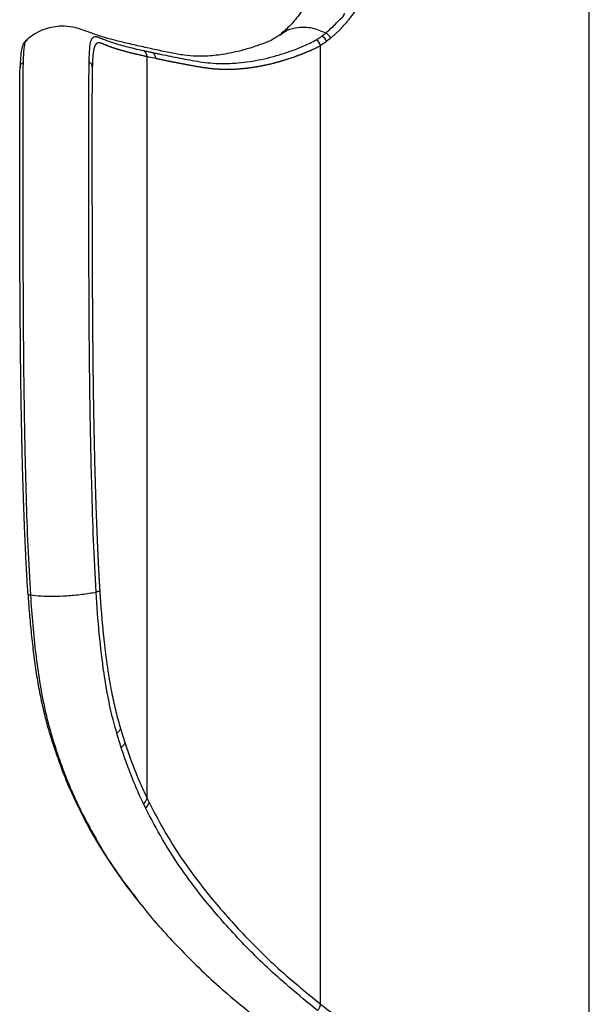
# Paper-space layout '_Front' of a CAD drawing. Header units: millimetres. Extents: x -275 to 275, y 0 to 733.
# Tile 3 of 8: x -275 to -173, y 416 to 593. Entities that reach past the tile are written whole.
import ezdxf

# ---------------------------------------------------------------- set-up
doc = ezdxf.new("R2010")
doc.units = ezdxf.units.MM

psp = doc.layouts.new('_Front')

# ---------------------------------------------------------------- linework, layer by layer
at = {"color": 7, "linetype": 'Continuous', "lineweight": 25}
for p, q in [((-172.99, 397.02), (-172.99, 709.48)), ((-274.11, 589.42), (-274.24, 589.27)), ((-221.34, 415.81), (-221.34, 588.31)), ((-252.58, 452.86), (-252.58, 586.27)), ((-274.89, 585.25), (-274.89, 585.24)), ((-274.01, 489.64), (-273.99, 489.29)), ((-252.86, 451.14), (-253.23, 451.91)), ((-252.58, 452.86), (-252.21, 452.11)), ((-264.79, 450.99), (-264.44, 450.27)), ((-264.49, 450.62), (-264.13, 449.91))]:
    psp.add_line(p, q, dxfattribs=at)
at = {"color": 7, "linetype": 'Continuous', "lineweight": 25, "flags": 128}
psp.add_lwpolyline([(-268.76, 461.04), (-268.76, 461.04), (-268.76, 461.04), (-268.76, 461.04), (-268.76, 461.04), (-268.76, 461.04), (-268.76, 461.04), (-268.76, 461.04), (-268.76, 461.04), (-268.75, 461.04)], dxfattribs=at)
at = {"color": 7, "linetype": 'Continuous', "lineweight": 25}
for centre, radius, start, end in [((-221.95, 588.41), 1.78, 19.8405, 61.7026), ((-222.99, 587.8), 1.73, 16.9582, 60.2417), ((-254.04, 586.17), 1.47, 3.9979, 54.5903), ((-254.05, 453.17), 1.5, 303.0422, 348.4439), ((-253.69, 452.41), 1.51, 303.2992, 348.5942), ((-264.05, 451.35), 0.855, 206.5484, 239.0342), ((-263.69, 450.64), 0.856, 206.3136, 238.8736), ((-223.23, 416.05), 1.91, 313.9638, 352.7879)]:
    psp.add_arc(centre, radius, start, end, dxfattribs=at)
for points, knots in [([(-187.48, 691.38), (-187.73, 690.89), (-188.1, 690.13), (-188.72, 688.8), (-189.21, 687.7), (-189.69, 686.58), (-190.04, 685.74), (-190.32, 685.03), (-190.6, 684.32), (-190.88, 683.6), (-191.31, 682.46), (-191.74, 681.3), (-192.1, 680.29), (-192.31, 679.71), (-192.51, 679.13), (-192.77, 678.41), (-193.02, 677.68), (-193.37, 676.65), (-193.71, 675.63), (-194.04, 674.59), (-194.27, 673.85), (-194.51, 673.11), (-194.74, 672.37), (-194.96, 671.63), (-195.19, 670.88), (-195.45, 669.98), (-195.67, 669.23), (-195.88, 668.48), (-196.18, 667.43), (-196.51, 666.22), (-196.83, 665), (-197.07, 664.09), (-197.3, 663.17), (-197.53, 662.25), (-197.76, 661.33), (-197.94, 660.56), (-198.12, 659.79), (-198.3, 659.01), (-198.51, 658.08), (-198.68, 657.31), (-198.85, 656.53), (-199.02, 655.75), (-199.22, 654.81), (-199.38, 654.03), (-199.54, 653.24), (-199.7, 652.46), (-199.88, 651.51), (-200.03, 650.72), (-200.18, 649.93), (-200.32, 649.14), (-200.47, 648.34), (-200.61, 647.55), (-200.71, 646.91), (-200.85, 646.11), (-200.95, 645.47), (-201.08, 644.67), (-201.19, 644.02), (-201.31, 643.22), (-201.43, 642.41), (-201.58, 641.45), (-201.72, 640.48), (-201.91, 639.18), (-202.09, 637.89), (-202.26, 636.76), (-202.39, 635.96), (-202.49, 635.31), (-202.67, 634.19), (-202.86, 633.08), (-203.08, 631.81), (-203.26, 630.86), (-203.44, 629.92), (-203.59, 629.14), (-203.74, 628.36), (-203.9, 627.58), (-204.1, 626.64), (-204.26, 625.87), (-204.43, 625.1), (-204.6, 624.33), (-204.8, 623.41), (-205.01, 622.49), (-205.23, 621.58), (-205.45, 620.67), (-205.75, 619.46), (-206.05, 618.26), (-206.37, 617.07), (-206.6, 616.18), (-206.85, 615.29), (-207.09, 614.41), (-207.34, 613.54), (-207.6, 612.66), (-207.86, 611.79), (-208.12, 610.93), (-208.38, 610.07), (-208.61, 609.36), (-208.83, 608.65), (-209.15, 607.65), (-209.47, 606.67), (-209.8, 605.69), (-210.04, 605), (-210.33, 604.17), (-210.63, 603.36), (-210.86, 602.75), (-211.09, 602.15), (-211.33, 601.56), (-211.66, 600.78), (-212, 600.02), (-212.7, 598.54), (-213.83, 596.43), (-215.08, 594.56), (-215.83, 593.54), (-216.02, 593.29), (-216.07, 593.23), (-216.12, 593.17), (-216.23, 593.02), (-216.49, 592.7), (-216.86, 592.25), (-217.2, 591.86), (-217.4, 591.64), (-217.45, 591.59), (-217.47, 591.57), (-217.51, 591.53), (-217.57, 591.46), (-217.71, 591.32), (-217.98, 591.04), (-218.37, 590.65), (-218.77, 590.28), (-219.17, 589.93), (-219.41, 589.73), (-219.57, 589.59)], [0, 0, 0, 0, 0.015383, 0.023752, 0.040492, 0.048862, 0.057233, 0.065605, 0.06979, 0.078162, 0.086535, 0.103281, 0.111654, 0.11584, 0.120027, 0.128401, 0.136775, 0.140962, 0.157711, 0.166085, 0.170273, 0.178648, 0.187024, 0.191211, 0.199587, 0.207963, 0.216339, 0.220527, 0.228904, 0.245658, 0.254035, 0.262412, 0.27079, 0.279168, 0.287546, 0.295924, 0.300113, 0.308492, 0.316871, 0.32525, 0.329439, 0.337818, 0.346198, 0.354577, 0.358767, 0.367147, 0.375527, 0.383907, 0.388097, 0.396478, 0.404858, 0.409049, 0.417429, 0.42162, 0.430001, 0.434192, 0.442573, 0.446763, 0.455145, 0.463527, 0.471908, 0.48029, 0.497053, 0.505435, 0.509625, 0.518007, 0.522197, 0.538959, 0.54734, 0.55572, 0.5641, 0.57248, 0.576669, 0.585049, 0.593428, 0.601807, 0.605996, 0.614375, 0.622753, 0.631131, 0.639509, 0.647886, 0.656264, 0.673017, 0.681394, 0.68977, 0.698145, 0.706521, 0.714896, 0.723271, 0.731645, 0.740019, 0.748393, 0.756766, 0.760953, 0.769326, 0.78607, 0.790256, 0.798628, 0.806999, 0.815369, 0.823739, 0.825831, 0.834199, 0.842567, 0.850933, 0.859297, 0.892768, 0.926209, 0.93456, 0.936647, 0.937169, 0.937299, 0.939386, 0.943561, 0.951908, 0.960253, 0.962339, 0.962861, 0.962991, 0.963513, 0.964556, 0.966641, 0.970813, 0.979154, 0.987494, 0.991663, 1, 1, 1, 1]), ([(-221.98, 599.38), (-222.43, 598.44), (-223.37, 596.48), (-225, 594.04), (-226.75, 591.85), (-227.98, 590.81), (-228.59, 590.29)], [0, 0, 0, 0, 0.232211, 0.488403, 0.743987, 1, 1, 1, 1]), ([(-220.42, 590.55), (-220.42, 590.55), (-219.83, 591.04), (-218.94, 591.84), (-217.85, 593.05), (-217.04, 593.66), (-217.02, 594.08), (-217.02, 594.08)], [0, 0, 0, 0, 0.000007, 0.497948, 0.749557, 0.999995, 1, 1, 1, 1]), ([(-228.59, 590.29), (-228.67, 590.23), (-228.82, 590.12), (-229.09, 589.93), (-229.49, 589.65), (-230.13, 589.24), (-230.97, 588.9), (-231.92, 588.54), (-232.86, 588.2), (-233.93, 587.85), (-236.15, 587.2), (-238.3, 586.74), (-240.51, 586.47), (-242.08, 586.35), (-243.89, 586.34), (-246.01, 586.52), (-248.41, 586.96), (-251.02, 587.53), (-253.7, 588.1), (-256.29, 588.7), (-258.65, 589.27), (-260.76, 589.88), (-262.79, 590.54), (-264.06, 591.07), (-265.75, 591.61), (-267.61, 591.82), (-269.41, 591.64), (-270.94, 591.26), (-272.59, 590.56), (-273.64, 589.77), (-274.17, 589.36)], [0, 0, 0, 0, 0.005944, 0.011785, 0.020893, 0.036191, 0.061469, 0.082659, 0.100448, 0.126817, 0.14921, 0.223938, 0.255432, 0.28711, 0.324953, 0.369802, 0.421995, 0.481024, 0.546679, 0.617057, 0.682969, 0.744066, 0.813649, 0.875858, 0.904716, 0.933963, 0.949365, 0.965424, 0.982251, 1, 1, 1, 1]), ([(-228.68, 590.17), (-228.25, 590.48), (-227.29, 591.18), (-225.3, 591.65), (-222.9, 591.6), (-221.24, 590.9), (-220.42, 590.55)], [0, 0, 0, 0, 0.196848, 0.437591, 0.718862, 1, 1, 1, 1]), ([(-262.99, 585.32), (-262.98, 585.88), (-262.95, 587.01), (-262.83, 588.41), (-262.61, 589.43), (-262.2, 589.89), (-261.63, 589.92), (-260.65, 589.51), (-259.03, 588.85), (-256.89, 588.24), (-254.89, 587.74), (-253.76, 587.49), (-253.19, 587.36)], [0, 0, 0, 0, 0.048957, 0.099306, 0.184489, 0.271662, 0.361677, 0.451751, 0.633131, 0.816267, 0.908097, 1, 1, 1, 1]), ([(-222.13, 589.3), (-221.93, 589.42), (-221.58, 589.62), (-221.24, 589.87), (-221.11, 589.97)], [0, 0, 0, 0, 0.598587, 1, 1, 1, 1]), ([(-221.11, 589.97), (-220.88, 590.16), (-220.65, 590.36), (-220.42, 590.55), (-220.42, 590.55)], [0, 0, 0, 0, 0.999962, 1, 1, 1, 1]), ([(-274.25, 589.29), (-274.4, 589.15), (-274.75, 588.81), (-275.02, 588.13), (-275.21, 587.4), (-275.28, 586.72), (-275.31, 586.42)], [0, 0, 0, 0, 0.1887583, 0.4468615, 0.7540314, 1, 1, 1, 1]), ([(-274.24, 589.27), (-274.32, 589.21), (-274.52, 589.04), (-274.7, 588.27), (-274.83, 587.04), (-274.87, 585.85), (-274.89, 585.25)], [0, 0, 0, 0, 0.2078132, 0.536773, 0.7653352, 1, 1, 1, 1]), ([(-252.58, 586.27), (-252.58, 586.27), (-252.63, 586.28), (-252.7, 586.3), (-252.8, 586.32), (-252.9, 586.34), (-253, 586.36), (-253.13, 586.39), (-253.35, 586.44), (-253.61, 586.5), (-253.92, 586.57), (-254.14, 586.61), (-254.32, 586.66), (-254.41, 586.68), (-254.48, 586.69), (-254.56, 586.71), (-254.63, 586.73), (-254.72, 586.75), (-254.8, 586.77), (-254.87, 586.78), (-254.93, 586.8), (-255, 586.82), (-255.07, 586.83), (-255.19, 586.86), (-255.33, 586.9), (-255.5, 586.94), (-255.72, 587), (-255.94, 587.05), (-256.13, 587.1), (-256.26, 587.14), (-256.37, 587.17), (-256.5, 587.2), (-256.6, 587.23), (-256.73, 587.27), (-256.86, 587.3), (-256.99, 587.34), (-257.08, 587.37), (-257.18, 587.39), (-257.31, 587.43), (-257.43, 587.46), (-257.54, 587.5), (-257.66, 587.54), (-257.78, 587.57), (-257.89, 587.61), (-257.98, 587.63), (-258.07, 587.66), (-258.14, 587.68), (-258.21, 587.7), (-258.27, 587.73), (-258.36, 587.75), (-258.45, 587.78), (-258.53, 587.81), (-258.6, 587.83), (-258.66, 587.85), (-258.72, 587.87), (-258.8, 587.9), (-258.9, 587.94), (-259.01, 587.97), (-259.1, 588.01), (-259.2, 588.04), (-259.3, 588.08), (-259.39, 588.11), (-259.47, 588.14), (-259.54, 588.17), (-259.61, 588.2), (-259.69, 588.23), (-259.77, 588.26), (-259.84, 588.29), (-259.91, 588.32), (-259.97, 588.34), (-260.02, 588.36), (-260.07, 588.38), (-260.13, 588.41), (-260.2, 588.44), (-260.26, 588.47), (-260.31, 588.49), (-260.36, 588.51), (-260.4, 588.53), (-260.45, 588.55), (-260.49, 588.56), (-260.54, 588.58), (-260.58, 588.6), (-260.64, 588.62), (-260.7, 588.64), (-260.76, 588.66), (-260.8, 588.67), (-260.84, 588.69), (-260.89, 588.7), (-260.94, 588.72), (-260.99, 588.73), (-261.02, 588.73), (-261.05, 588.74), (-261.08, 588.74), (-261.11, 588.75), (-261.15, 588.75), (-261.18, 588.75), (-261.21, 588.75), (-261.24, 588.75), (-261.27, 588.75), (-261.29, 588.75), (-261.33, 588.75), (-261.36, 588.75), (-261.4, 588.74), (-261.44, 588.73), (-261.48, 588.72), (-261.52, 588.7), (-261.55, 588.69), (-261.59, 588.67), (-261.62, 588.65), (-261.64, 588.64), (-261.65, 588.64), (-261.65, 588.64), (-261.65, 588.64), (-261.65, 588.64), (-261.65, 588.63), (-261.67, 588.62), (-261.69, 588.61), (-261.71, 588.59), (-261.73, 588.57), (-261.75, 588.55), (-261.77, 588.53), (-261.79, 588.51), (-261.81, 588.49), (-261.83, 588.47), (-261.85, 588.44), (-261.87, 588.42), (-261.89, 588.39), (-261.91, 588.35), (-261.93, 588.31), (-261.96, 588.26), (-261.98, 588.22), (-262, 588.17), (-262.02, 588.12), (-262.04, 588.07), (-262.05, 588.03), (-262.06, 588), (-262.07, 587.98), (-262.08, 587.94), (-262.09, 587.91), (-262.1, 587.88), (-262.11, 587.85), (-262.12, 587.81), (-262.12, 587.78), (-262.13, 587.74), (-262.15, 587.7), (-262.16, 587.65), (-262.17, 587.6), (-262.18, 587.56), (-262.18, 587.51), (-262.19, 587.46), (-262.2, 587.4), (-262.22, 587.33), (-262.23, 587.25), (-262.24, 587.16), (-262.26, 587.06), (-262.27, 586.96), (-262.28, 586.85), (-262.3, 586.74), (-262.31, 586.62), (-262.32, 586.5), (-262.33, 586.37), (-262.34, 586.24), (-262.35, 586.11), (-262.36, 585.96), (-262.37, 585.84), (-262.37, 585.72), (-262.38, 585.59), (-262.39, 585.46), (-262.39, 585.32), (-262.4, 585.21), (-262.4, 585.06), (-262.41, 584.95), (-262.41, 584.8), (-262.42, 584.67), (-262.42, 584.53), (-262.43, 584.45), (-262.43, 584.4)], [0, 0, 0, 0, 0.001334, 0.006668, 0.012002, 0.017337, 0.022671, 0.028006, 0.038674, 0.060012, 0.070681, 0.092019, 0.097354, 0.102688, 0.108023, 0.11069, 0.116024, 0.121359, 0.126693, 0.129361, 0.134695, 0.137362, 0.142697, 0.148031, 0.1587, 0.169369, 0.180038, 0.201377, 0.212046, 0.21738, 0.228049, 0.233384, 0.244053, 0.249387, 0.260057, 0.270726, 0.27606, 0.281395, 0.292064, 0.302733, 0.308068, 0.318737, 0.329406, 0.334741, 0.34541, 0.350744, 0.356079, 0.361414, 0.366748, 0.372083, 0.382752, 0.388087, 0.393421, 0.398756, 0.40409, 0.409425, 0.420094, 0.430764, 0.436098, 0.446768, 0.457437, 0.462771, 0.473441, 0.478775, 0.48411, 0.494779, 0.500114, 0.510783, 0.516118, 0.521453, 0.526787, 0.532122, 0.537457, 0.548126, 0.553461, 0.558796, 0.56413, 0.569465, 0.5748, 0.580135, 0.58547, 0.590805, 0.59614, 0.60681, 0.612145, 0.61748, 0.622816, 0.628151, 0.638822, 0.64149, 0.646825, 0.652161, 0.654829, 0.660165, 0.665501, 0.668169, 0.673505, 0.678841, 0.68151, 0.686846, 0.692182, 0.697519, 0.702856, 0.708193, 0.718867, 0.724204, 0.729542, 0.734879, 0.745555, 0.746222, 0.746389, 0.746473, 0.746514, 0.746681, 0.747348, 0.750017, 0.755356, 0.758025, 0.763363, 0.766032, 0.771371, 0.774041, 0.77938, 0.782049, 0.787389, 0.790058, 0.795398, 0.800738, 0.806078, 0.811419, 0.816759, 0.822101, 0.827442, 0.832784, 0.835455, 0.838126, 0.840797, 0.843468, 0.846139, 0.848811, 0.851482, 0.854154, 0.856825, 0.859497, 0.862169, 0.867513, 0.870186, 0.872858, 0.87553, 0.878203, 0.883548, 0.886221, 0.891568, 0.896914, 0.902262, 0.90761, 0.912958, 0.918307, 0.923657, 0.929008, 0.934359, 0.93971, 0.945063, 0.950416, 0.955771, 0.958448, 0.963803, 0.969159, 0.971838, 0.977195, 0.979874, 0.985233, 0.987912, 0.993272, 0.995953, 1, 1, 1, 1]), ([(-251.59, 587.02), (-251.34, 586.96), (-250.82, 586.85), (-249.76, 586.63), (-247.84, 586.24), (-244.93, 585.67), (-241.17, 585.04), (-237.2, 584.98), (-233.07, 585.49), (-229.5, 586.35), (-226.58, 587.32), (-224.36, 588.14), (-222.88, 588.91), (-222.13, 589.3)], [0, 0, 0, 0, 0.033262, 0.066524, 0.13305, 0.266114, 0.399189, 0.532628, 0.665739, 0.798847, 0.865378, 0.932618, 1, 1, 1, 1]), ([(-221.34, 588.31), (-221.41, 588.26), (-221.55, 588.18), (-221.75, 588.06), (-221.93, 587.96), (-222.08, 587.87), (-222.2, 587.81), (-222.33, 587.75), (-222.48, 587.67), (-222.67, 587.58), (-222.91, 587.47), (-223.13, 587.37), (-223.35, 587.28), (-223.5, 587.21), (-223.69, 587.14), (-223.94, 587.04), (-224.15, 586.95), (-224.37, 586.86), (-224.49, 586.81), (-224.65, 586.75), (-224.8, 586.69), (-224.99, 586.62), (-225.17, 586.55), (-225.36, 586.48), (-225.54, 586.41), (-225.7, 586.35), (-225.8, 586.32), (-225.86, 586.29), (-225.96, 586.26), (-226.18, 586.18), (-226.42, 586.09), (-226.73, 585.99), (-226.97, 585.91), (-227.22, 585.83), (-227.4, 585.77), (-227.55, 585.72), (-227.71, 585.68), (-227.86, 585.63), (-228.04, 585.57), (-228.22, 585.52), (-228.37, 585.47), (-228.52, 585.43), (-228.64, 585.39), (-228.8, 585.35), (-228.92, 585.32), (-229.04, 585.28), (-229.16, 585.25), (-229.28, 585.22), (-229.43, 585.18), (-229.58, 585.14), (-229.76, 585.09), (-230, 585.03), (-230.24, 584.97), (-230.48, 584.91), (-230.66, 584.87), (-230.83, 584.83), (-231.07, 584.78), (-231.31, 584.73), (-231.55, 584.68), (-231.73, 584.64), (-231.9, 584.6), (-232.14, 584.56), (-232.37, 584.52), (-232.61, 584.47), (-232.79, 584.44), (-232.96, 584.41), (-233.14, 584.38), (-233.28, 584.36), (-233.43, 584.34), (-233.57, 584.32), (-233.75, 584.29), (-233.92, 584.27), (-234.1, 584.24), (-234.27, 584.22), (-234.45, 584.2), (-234.62, 584.18), (-234.79, 584.16), (-234.96, 584.14), (-235.14, 584.12), (-235.31, 584.1), (-235.48, 584.09), (-235.65, 584.07), (-235.82, 584.06), (-235.99, 584.04), (-236.16, 584.03), (-236.31, 584.02), (-236.45, 584.01), (-236.56, 584.01), (-236.7, 584), (-236.82, 583.99), (-236.96, 583.99), (-237.07, 583.98), (-237.21, 583.98), (-237.32, 583.97), (-237.46, 583.97), (-237.57, 583.97), (-237.71, 583.96), (-237.85, 583.96), (-237.99, 583.96), (-238.13, 583.96), (-238.24, 583.96), (-238.38, 583.96), (-238.52, 583.96), (-238.69, 583.96), (-238.82, 583.97), (-238.96, 583.97), (-239.1, 583.98), (-239.26, 583.98), (-239.43, 583.99), (-239.57, 584), (-239.7, 584), (-239.84, 584.01), (-240, 584.02), (-240.14, 584.03), (-240.27, 584.04), (-240.41, 584.05), (-240.57, 584.06), (-240.7, 584.08), (-240.84, 584.09), (-240.97, 584.1), (-241.13, 584.12), (-241.27, 584.13), (-241.4, 584.15), (-241.53, 584.17), (-241.67, 584.18), (-241.77, 584.2), (-241.85, 584.21), (-241.96, 584.22), (-242.06, 584.23), (-242.17, 584.25), (-242.25, 584.26), (-242.35, 584.27), (-242.46, 584.29), (-242.56, 584.31), (-242.64, 584.32), (-242.72, 584.33), (-242.78, 584.34), (-242.83, 584.35), (-242.88, 584.36), (-243.01, 584.38), (-243.19, 584.41), (-243.45, 584.45), (-243.66, 584.49), (-243.86, 584.53), (-244.07, 584.56), (-244.27, 584.6), (-244.47, 584.64), (-244.62, 584.67), (-244.75, 584.69), (-244.85, 584.71), (-244.95, 584.73), (-245.05, 584.75), (-245.18, 584.77), (-245.27, 584.79), (-245.4, 584.82), (-245.52, 584.84), (-245.67, 584.87), (-245.82, 584.9), (-245.96, 584.92), (-246.11, 584.95), (-246.26, 584.98), (-246.4, 585.01), (-246.55, 585.03), (-246.69, 585.06), (-246.84, 585.09), (-246.98, 585.11), (-247.17, 585.15), (-247.36, 585.19), (-247.55, 585.22), (-247.69, 585.25), (-247.79, 585.27), (-247.84, 585.28), (-247.86, 585.28), (-247.87, 585.28), (-247.9, 585.29), (-247.97, 585.3), (-248.09, 585.33), (-248.2, 585.35), (-248.32, 585.37), (-248.44, 585.4), (-248.55, 585.42), (-248.67, 585.44), (-248.76, 585.46), (-248.87, 585.48), (-248.99, 585.51), (-249.12, 585.54), (-249.26, 585.56), (-249.39, 585.59), (-249.53, 585.62), (-249.66, 585.65), (-249.8, 585.68), (-249.93, 585.7), (-250.06, 585.73), (-250.19, 585.76), (-250.33, 585.79), (-250.46, 585.82), (-250.59, 585.84), (-250.72, 585.87), (-250.85, 585.9), (-250.94, 585.92), (-250.98, 585.93)], [0, 0, 0, 0, 0.006947, 0.012504, 0.018061, 0.023618, 0.026396, 0.029174, 0.03473, 0.040286, 0.045842, 0.056953, 0.05973, 0.065285, 0.070841, 0.076396, 0.087506, 0.090283, 0.095838, 0.098616, 0.10417, 0.109725, 0.11528, 0.120835, 0.12639, 0.131944, 0.134722, 0.135416, 0.138193, 0.143748, 0.154857, 0.160411, 0.171519, 0.177074, 0.182628, 0.188182, 0.190959, 0.196513, 0.202067, 0.207621, 0.213175, 0.215952, 0.221505, 0.224282, 0.229836, 0.232613, 0.23539, 0.240943, 0.24372, 0.249274, 0.254827, 0.260381, 0.271488, 0.277041, 0.282594, 0.288147, 0.2937, 0.304807, 0.31036, 0.315913, 0.321466, 0.327019, 0.338124, 0.343677, 0.34923, 0.354782, 0.360335, 0.365888, 0.368664, 0.374217, 0.379769, 0.385322, 0.390874, 0.396426, 0.401979, 0.407531, 0.413083, 0.418635, 0.424188, 0.42974, 0.435292, 0.440844, 0.446396, 0.451948, 0.4575, 0.463052, 0.465828, 0.471379, 0.474155, 0.479707, 0.482483, 0.488035, 0.49081, 0.496362, 0.499138, 0.504689, 0.507465, 0.513017, 0.518568, 0.521344, 0.526895, 0.529671, 0.535222, 0.540774, 0.546325, 0.549101, 0.554652, 0.560203, 0.565754, 0.571305, 0.574081, 0.579632, 0.585183, 0.590734, 0.593509, 0.59906, 0.604611, 0.610162, 0.612938, 0.618488, 0.624039, 0.62959, 0.632365, 0.637916, 0.643467, 0.646242, 0.649018, 0.651793, 0.657344, 0.660119, 0.662894, 0.66567, 0.67122, 0.673995, 0.676771, 0.679546, 0.682321, 0.683709, 0.684403, 0.687178, 0.698279, 0.703829, 0.71493, 0.720481, 0.726031, 0.737132, 0.742683, 0.748233, 0.753784, 0.756559, 0.759334, 0.764884, 0.76766, 0.77321, 0.775985, 0.781536, 0.787086, 0.792637, 0.798187, 0.803738, 0.809288, 0.814839, 0.820389, 0.82594, 0.83149, 0.837041, 0.842591, 0.853693, 0.859243, 0.864794, 0.870344, 0.871038, 0.871385, 0.871558, 0.872252, 0.875027, 0.880578, 0.886129, 0.888904, 0.894454, 0.900005, 0.90278, 0.908331, 0.911106, 0.916656, 0.922207, 0.927758, 0.933308, 0.938859, 0.944409, 0.94996, 0.95551, 0.961061, 0.966611, 0.972162, 0.977712, 0.983263, 0.988814, 0.994364, 1, 1, 1, 1]), ([(-220.28, 589.01), (-220.42, 588.9), (-220.77, 588.64), (-221.13, 588.43), (-221.34, 588.31)], [0, 0, 0, 0, 0.409681, 1, 1, 1, 1]), ([(-219.57, 589.59), (-219.57, 589.59), (-219.81, 589.4), (-220.04, 589.2), (-220.28, 589.01)], [0, 0, 0, 0, 0.000089, 1, 1, 1, 1]), ([(-275.31, 586.42), (-275.31, 586.4), (-275.35, 586.11), (-275.39, 585.45), (-275.41, 584.67), (-275.42, 584.32)], [0, 0, 0, 0, 0.047801, 0.581049, 1, 1, 1, 1]), ([(-253.19, 587.36), (-252.93, 587.31), (-252.41, 587.19), (-251.87, 587.08), (-251.6, 587.02)], [0, 0, 0, 0, 0.499983, 1, 1, 1, 1]), ([(-250.98, 585.93), (-251.41, 586.02), (-251.95, 586.13), (-252.47, 586.25), (-252.58, 586.27)], [0, 0, 0, 0, 0.793089, 1, 1, 1, 1]), ([(-251.6, 587.02), (-251.6, 587.02), (-251.6, 587.02), (-251.6, 587.02), (-251.6, 587.02), (-251.6, 587.02), (-251.6, 587.02), (-251.6, 587.02), (-251.59, 587.02), (-251.59, 587.02), (-251.59, 587.02)], [0, 0, 0, 0, 0.254984, 0.382448, 0.441, 0.478287, 0.48512, 0.503902, 0.553657, 1, 1, 1, 1]), ([(-250.98, 585.93), (-251, 586.04), (-251.03, 586.25), (-251.16, 586.55), (-251.35, 586.82), (-251.51, 586.95), (-251.6, 587.02)], [0, 0, 0, 0, 0.249403, 0.499602, 0.748871, 1, 1, 1, 1]), ([(-250.98, 585.93), (-251, 586.04), (-251.03, 586.25), (-251.16, 586.55), (-251.35, 586.82), (-251.51, 586.95), (-251.59, 587.02)], [0, 0, 0, 0, 0.249402, 0.499601, 0.74887, 1, 1, 1, 1]), ([(-275.43, 584.28), (-275.42, 584.38), (-275.41, 584.56), (-275.3, 584.82), (-275.13, 585.06), (-274.97, 585.18), (-274.89, 585.25)], [0, 0, 0, 0, 0.249409, 0.499604, 0.749005, 1, 1, 1, 1]), ([(-275.43, 584.28), (-275.42, 584.38), (-275.41, 584.56), (-275.3, 584.82), (-275.13, 585.06), (-274.97, 585.18), (-274.89, 585.24)], [0, 0, 0, 0, 0.249408, 0.499603, 0.749005, 1, 1, 1, 1]), ([(-274.89, 585.24), (-274.9, 584.76), (-274.92, 583.78), (-274.93, 581.64), (-274.94, 578.8), (-274.94, 573.84), (-274.94, 567.2), (-274.93, 558.92), (-274.92, 550.53), (-274.88, 540.56), (-274.8, 529.03), (-274.62, 517.36), (-274.36, 507.07), (-274.07, 498.17), (-273.73, 492.35), (-273.56, 489.44)], [0, 0, 0, 0, 0.023714, 0.047918, 0.085963, 0.125025, 0.210344, 0.295763, 0.382352, 0.468943, 0.60001, 0.731077, 0.820787, 0.910514, 1, 1, 1, 1]), ([(-261.75, 489.96), (-261.75, 489.96), (-261.93, 493.05), (-262.23, 499.32), (-262.59, 510.71), (-262.86, 524.11), (-263.01, 539.41), (-263.05, 554.56), (-263.05, 566.1), (-263.05, 574.19), (-263.04, 578.32), (-263.04, 581.62), (-263.02, 583.8), (-263, 584.9), (-262.99, 585.31)], [0, 0, 0, 0, 0.000001, 0.095709, 0.191572, 0.346445, 0.501869, 0.657295, 0.812171, 0.863429, 0.914558, 0.947412, 0.980189, 1, 1, 1, 1]), ([(-262.99, 585.31), (-262.99, 585.31), (-262.99, 585.32), (-262.99, 585.32), (-262.99, 585.32)], [0, 0, 0, 0, 0.503924, 1, 1, 1, 1]), ([(-262.43, 584.4), (-262.44, 584.49), (-262.46, 584.66), (-262.57, 584.91), (-262.75, 585.14), (-262.91, 585.26), (-262.99, 585.32)], [0, 0, 0, 0, 0.249402, 0.499605, 0.748766, 1, 1, 1, 1]), ([(-262.43, 584.4), (-262.44, 584.49), (-262.46, 584.66), (-262.57, 584.91), (-262.75, 585.14), (-262.91, 585.25), (-262.99, 585.31)], [0, 0, 0, 0, 0.249403, 0.499607, 0.748766, 1, 1, 1, 1]), ([(-274.01, 489.68), (-274.02, 489.8), (-274.06, 490.42), (-274.11, 491.28), (-274.17, 492.28), (-274.23, 493.27), (-274.29, 494.52), (-274.36, 495.77), (-274.4, 496.77), (-274.44, 497.52), (-274.49, 498.53), (-274.53, 499.53), (-274.58, 500.78), (-274.63, 501.79), (-274.67, 503.04), (-274.71, 504.05), (-274.76, 505.31), (-274.8, 506.57), (-274.84, 507.83), (-274.88, 509.09), (-274.92, 510.35), (-274.96, 511.61), (-274.98, 512.62), (-275.01, 513.63), (-275.04, 514.64), (-275.06, 515.65), (-275.08, 516.41), (-275.1, 517.42), (-275.12, 518.43), (-275.14, 519.44), (-275.16, 520.45), (-275.18, 521.46), (-275.2, 522.72), (-275.22, 523.73), (-275.24, 525), (-275.26, 526.26), (-275.28, 527.52), (-275.3, 528.78), (-275.31, 529.79), (-275.32, 531.05), (-275.34, 532.31), (-275.35, 533.57), (-275.36, 534.83), (-275.37, 535.83), (-275.38, 537.09), (-275.39, 538.34), (-275.4, 539.6), (-275.41, 540.85), (-275.42, 541.85), (-275.43, 542.85), (-275.43, 543.85), (-275.44, 544.85), (-275.44, 545.85), (-275.45, 546.6), (-275.45, 547.6), (-275.45, 548.59), (-275.46, 549.59), (-275.46, 550.58), (-275.47, 551.57), (-275.47, 552.81), (-275.47, 554.05), (-275.48, 555.29), (-275.48, 556.52), (-275.48, 557.5), (-275.48, 558.49), (-275.49, 559.47), (-275.49, 560.45), (-275.49, 561.43), (-275.49, 562.41), (-275.49, 563.39), (-275.49, 564.36), (-275.49, 565.09), (-275.49, 566.07), (-275.5, 567.04), (-275.5, 568.01), (-275.5, 568.73), (-275.5, 569.46), (-275.5, 570.42), (-275.5, 571.38), (-275.5, 572.22), (-275.5, 572.82), (-275.5, 573.65), (-275.5, 574.6), (-275.5, 575.77), (-275.5, 576.93), (-275.49, 578.06), (-275.49, 578.95), (-275.49, 579.6), (-275.48, 580.44), (-275.48, 581.25), (-275.47, 582.02), (-275.46, 582.43), (-275.46, 582.84), (-275.45, 583.45), (-275.44, 583.94), (-275.43, 584.28)], [0, 0, 0, 0, 0.003867, 0.019334, 0.027066, 0.034797, 0.050259, 0.065719, 0.073448, 0.081177, 0.088905, 0.104363, 0.112091, 0.127547, 0.135275, 0.15073, 0.158457, 0.173911, 0.189364, 0.19709, 0.212542, 0.227993, 0.235718, 0.243443, 0.258893, 0.266617, 0.274342, 0.282066, 0.297514, 0.305238, 0.312962, 0.328408, 0.336132, 0.351577, 0.3593, 0.374745, 0.39019, 0.397912, 0.413355, 0.421077, 0.43652, 0.451962, 0.459683, 0.475125, 0.482845, 0.498286, 0.513727, 0.521447, 0.536887, 0.544606, 0.552326, 0.567765, 0.575484, 0.583204, 0.590923, 0.606361, 0.61408, 0.621799, 0.637236, 0.644955, 0.660392, 0.675829, 0.683547, 0.698984, 0.706702, 0.71442, 0.729856, 0.737574, 0.745292, 0.760728, 0.768445, 0.776163, 0.783881, 0.799316, 0.807034, 0.814751, 0.822469, 0.830187, 0.845622, 0.853339, 0.857198, 0.864916, 0.880352, 0.88807, 0.903509, 0.918951, 0.926671, 0.934393, 0.942115, 0.957574, 0.965301, 0.97303, 0.974962, 0.982694, 1, 1, 1, 1]), ([(-262.43, 584.4), (-262.43, 584.36), (-262.43, 584.17), (-262.44, 583.81), (-262.45, 583.38), (-262.46, 583.07), (-262.46, 582.91), (-262.46, 582.83), (-262.46, 582.75), (-262.46, 582.51), (-262.47, 582.18), (-262.47, 581.79), (-262.47, 581.49), (-262.48, 581.09), (-262.48, 580.67), (-262.48, 580.25), (-262.48, 579.93), (-262.49, 579.5), (-262.49, 579.06), (-262.49, 578.5), (-262.49, 578.05), (-262.49, 577.49), (-262.49, 577.03), (-262.49, 576.45), (-262.5, 575.87), (-262.5, 575.28), (-262.5, 574.69), (-262.5, 574.09), (-262.5, 573.5), (-262.5, 573.02), (-262.5, 572.66), (-262.5, 572.3), (-262.5, 571.94), (-262.5, 571.45), (-262.5, 570.97), (-262.5, 570.49), (-262.5, 570.12), (-262.5, 569.76), (-262.5, 569.4), (-262.5, 569.03), (-262.5, 568.73), (-262.5, 568.52), (-262.5, 568.3), (-262.49, 567.67), (-262.49, 566.81), (-262.49, 565.96), (-262.49, 565.47), (-262.49, 564.98), (-262.49, 564.49), (-262.49, 564), (-262.49, 563.51), (-262.49, 562.9), (-262.49, 562.29), (-262.49, 561.8), (-262.49, 561.43), (-262.49, 560.94), (-262.49, 560.44), (-262.49, 559.95), (-262.48, 559.58), (-262.48, 559.21), (-262.48, 558.84), (-262.48, 558.35), (-262.48, 557.73), (-262.48, 556.99), (-262.48, 556.37), (-262.48, 555.75), (-262.48, 555.26), (-262.47, 554.64), (-262.47, 554.02), (-262.47, 553.4), (-262.47, 552.78), (-262.47, 552.28), (-262.46, 551.66), (-262.46, 551.03), (-262.46, 550.29), (-262.46, 549.29), (-262.45, 548.29), (-262.45, 547.29), (-262.44, 546.54), (-262.44, 545.54), (-262.43, 544.54), (-262.43, 543.66), (-262.43, 543.03), (-262.42, 542.65), (-262.42, 542.38), (-262.42, 542.3), (-262.42, 541.97), (-262.42, 541.41), (-262.41, 540.78), (-262.41, 540.15), (-262.4, 539.65), (-262.4, 539.02), (-262.4, 538.39), (-262.39, 537.76), (-262.39, 537.13), (-262.38, 536.63), (-262.38, 535.99), (-262.37, 535.36), (-262.36, 534.73), (-262.36, 534.1), (-262.35, 533.6), (-262.35, 532.97), (-262.34, 532.34), (-262.33, 531.7), (-262.33, 531.07), (-262.32, 530.57), (-262.31, 529.93), (-262.31, 529.3), (-262.3, 528.67), (-262.29, 528.04), (-262.28, 527.53), (-262.28, 526.9), (-262.27, 526.26), (-262.26, 525.63), (-262.25, 525), (-262.24, 524.49), (-262.23, 523.86), (-262.22, 523.22), (-262.21, 522.59), (-262.2, 522.08), (-262.19, 521.58), (-262.18, 520.94), (-262.17, 520.18), (-262.15, 519.42), (-262.13, 518.41), (-262.11, 517.39), (-262.09, 516.38), (-262.07, 515.62), (-262.05, 514.6), (-262.03, 513.72), (-262.01, 512.83), (-261.99, 512.32), (-261.98, 511.69), (-261.96, 511.06), (-261.94, 510.42), (-261.92, 509.79), (-261.91, 509.28), (-261.89, 508.65), (-261.87, 508.02), (-261.85, 507.26), (-261.82, 506.5), (-261.8, 505.86), (-261.78, 505.36), (-261.77, 504.85), (-261.75, 504.35), (-261.73, 503.71), (-261.71, 503.21), (-261.68, 502.58), (-261.66, 501.95), (-261.63, 501.32), (-261.61, 500.68), (-261.59, 500.18), (-261.56, 499.55), (-261.54, 499.04), (-261.51, 498.41), (-261.49, 497.78), (-261.45, 497.03), (-261.42, 496.27), (-261.39, 495.64), (-261.36, 495.01), (-261.33, 494.39), (-261.29, 493.76), (-261.27, 493.26), (-261.24, 492.76), (-261.21, 492.26), (-261.18, 491.63), (-261.14, 490.99), (-261.11, 490.48), (-261.09, 490.22)], [0, 0, 0, 0, 0.001968, 0.009758, 0.017551, 0.021447, 0.023396, 0.02437, 0.024857, 0.026805, 0.034603, 0.038502, 0.042401, 0.0463, 0.054102, 0.058002, 0.061903, 0.065804, 0.073607, 0.077509, 0.085313, 0.089215, 0.097019, 0.100921, 0.108726, 0.116531, 0.120433, 0.128238, 0.136043, 0.139945, 0.143847, 0.14775, 0.151652, 0.155554, 0.163359, 0.167261, 0.171163, 0.175066, 0.178968, 0.18287, 0.186772, 0.188724, 0.189699, 0.193601, 0.20921, 0.217015, 0.220917, 0.224819, 0.232624, 0.236526, 0.240428, 0.248232, 0.256036, 0.259939, 0.263841, 0.267743, 0.275547, 0.279449, 0.283351, 0.287253, 0.291155, 0.295057, 0.302861, 0.310665, 0.318469, 0.322371, 0.330175, 0.334076, 0.34188, 0.349684, 0.353586, 0.361389, 0.365291, 0.373094, 0.380898, 0.388701, 0.404307, 0.41211, 0.419913, 0.427716, 0.443322, 0.451124, 0.455026, 0.462828, 0.46295, 0.463438, 0.465388, 0.473191, 0.480993, 0.484894, 0.492696, 0.496597, 0.504399, 0.512201, 0.516102, 0.523903, 0.527804, 0.535606, 0.543407, 0.547308, 0.555109, 0.55901, 0.566811, 0.574612, 0.578512, 0.586313, 0.590213, 0.598014, 0.605814, 0.609714, 0.617514, 0.621414, 0.629214, 0.637014, 0.640914, 0.648714, 0.652613, 0.660413, 0.668212, 0.672112, 0.676011, 0.68381, 0.691609, 0.699407, 0.707206, 0.722803, 0.730601, 0.738398, 0.746196, 0.761791, 0.76569, 0.773487, 0.777385, 0.785182, 0.792979, 0.796877, 0.804674, 0.808572, 0.816368, 0.824164, 0.83196, 0.839755, 0.843653, 0.847551, 0.855346, 0.859243, 0.867038, 0.870935, 0.87873, 0.886524, 0.890421, 0.898215, 0.902112, 0.909906, 0.913803, 0.921597, 0.92939, 0.937183, 0.944976, 0.948873, 0.956665, 0.964457, 0.968353, 0.972249, 0.98004, 0.983935, 0.991725, 1, 1, 1, 1]), ([(-274.01, 489.68), (-274.01, 489.65), (-274.02, 489.6), (-273.94, 489.54), (-273.79, 489.48), (-273.64, 489.45), (-273.56, 489.44)], [0, 0, 0, 0, 0.25, 0.5, 0.75, 1, 1, 1, 1]), ([(-273.99, 489.29), (-273.98, 489.11), (-273.89, 487.72), (-273.67, 485.11), (-273.32, 481.48), (-272.9, 477.9), (-272.39, 474.45), (-271.79, 471.17), (-271.11, 468.09), (-270.51, 465.81), (-270.11, 464.54), (-270, 464.18)], [0, 0, 0, 0, 0.0185526, 0.1443511, 0.2763554, 0.4124174, 0.5462533, 0.6796867, 0.8156338, 0.9468494, 1, 1, 1, 1]), ([(-273.56, 489.44), (-272.95, 489.37), (-271.73, 489.24), (-269.48, 489.2), (-266.95, 489.29), (-264.23, 489.53), (-262.57, 489.82), (-261.75, 489.96)], [0, 0, 0, 0, 0.186296, 0.372087, 0.560061, 0.780013, 1, 1, 1, 1]), ([(-273.56, 489.44), (-273.43, 487.62), (-273.18, 483.99), (-272.63, 478.8), (-271.91, 473.58), (-271.11, 469.36), (-270.3, 466.06), (-269.84, 464.49), (-269.61, 463.7)], [0, 0, 0, 0, 0.185461, 0.371529, 0.557001, 0.776546, 0.888085, 1, 1, 1, 1]), ([(-261.09, 490.22), (-261.11, 490.19), (-261.15, 490.15), (-261.29, 490.08), (-261.49, 490.02), (-261.66, 489.98), (-261.75, 489.96)], [0, 0, 0, 0, 0.25, 0.5, 0.75, 1, 1, 1, 1]), ([(-258.02, 464.6), (-258.21, 465.25), (-258.76, 467.21), (-259.56, 470.72), (-260.46, 475.98), (-261.21, 482.39), (-261.59, 487.41), (-261.75, 489.96), (-261.75, 489.96)], [0, 0, 0, 0, 0.093047, 0.280682, 0.468247, 0.734098, 0.999998, 1, 1, 1, 1]), ([(-261.09, 490.22), (-261.09, 490.21), (-261.09, 490.18), (-261.08, 490.06), (-261.05, 489.57), (-260.99, 488.73), (-260.91, 487.61), (-260.84, 486.69), (-260.78, 485.95), (-260.73, 485.4), (-260.69, 484.86), (-260.62, 484.13), (-260.54, 483.23), (-260.45, 482.34), (-260.37, 481.63), (-260.31, 481.1), (-260.25, 480.57), (-260.19, 480.04), (-260.11, 479.35), (-260, 478.49), (-259.89, 477.63), (-259.77, 476.79), (-259.65, 475.96), (-259.49, 474.97), (-259.36, 474.16), (-259.17, 473.03), (-258.81, 471.12), (-258.2, 468.41), (-257.65, 466.44), (-257.37, 465.45)], [0, 0, 0, 0, 0.000626, 0.003129, 0.013143, 0.053197, 0.093244, 0.133285, 0.153301, 0.173316, 0.193329, 0.213341, 0.25336, 0.293372, 0.313373, 0.333373, 0.353372, 0.373368, 0.393362, 0.433347, 0.473325, 0.49331, 0.533276, 0.573235, 0.613186, 0.633158, 0.71305, 0.856458, 1, 1, 1, 1]), ([(-270.01, 464.17), (-269.95, 463.99), (-269.68, 463.08), (-269.38, 462.2), (-269.14, 461.5)], [0, 0, 0, 0, 0.2081, 1, 1, 1, 1]), ([(-270, 464.18), (-269.99, 464.13), (-269.95, 464.02), (-269.82, 463.85), (-269.68, 463.75), (-269.61, 463.7)], [0, 0, 0, 0, 0.235541, 0.616392, 1, 1, 1, 1]), ([(-270, 464.18), (-269.99, 464.13), (-269.95, 464.01), (-269.82, 463.85), (-269.68, 463.75), (-269.61, 463.7)], [0, 0, 0, 0, 0.232461, 0.614846, 1, 1, 1, 1]), ([(-257.37, 465.45), (-257.39, 465.38), (-257.42, 465.22), (-257.57, 464.99), (-257.76, 464.78), (-257.94, 464.66), (-258.02, 464.6)], [0, 0, 0, 0, 0.249403, 0.499603, 0.748837, 1, 1, 1, 1]), ([(-257.37, 465.45), (-257.39, 465.38), (-257.42, 465.22), (-257.57, 464.99), (-257.76, 464.77), (-257.94, 464.66), (-258.02, 464.6)], [0, 0, 0, 0, 0.249402, 0.499603, 0.748837, 1, 1, 1, 1]), ([(-258.02, 464.6), (-258.02, 464.6), (-258.02, 464.6), (-258.02, 464.6), (-258.02, 464.6), (-258.02, 464.6), (-258.02, 464.6)], [0, 0, 0, 0, 0.308453, 0.496343, 0.593653, 1, 1, 1, 1]), ([(-257.24, 462.04), (-257.37, 462.46), (-257.64, 463.3), (-257.9, 464.17), (-258.02, 464.6)], [0, 0, 0, 0, 0.499945, 1, 1, 1, 1]), ([(-257.37, 465.45), (-257.37, 465.45), (-257.37, 465.45), (-257.36, 465.44), (-257.36, 465.41), (-257.35, 465.38), (-257.34, 465.34), (-257.33, 465.31), (-257.32, 465.27), (-257.31, 465.24), (-257.3, 465.2), (-257.28, 465.17), (-257.27, 465.14), (-257.26, 465.1), (-257.25, 465.07), (-257.24, 465.03), (-257.23, 465), (-257.22, 464.96), (-257.21, 464.93), (-257.2, 464.9), (-257.19, 464.86), (-257.18, 464.82), (-257.16, 464.77), (-257.15, 464.72), (-257.14, 464.69), (-257.13, 464.66), (-257.12, 464.62), (-257.11, 464.59), (-257.1, 464.55), (-257.09, 464.52), (-257.08, 464.48), (-257.07, 464.45), (-257.06, 464.42), (-257.05, 464.38), (-257.04, 464.35), (-257.03, 464.31), (-257.01, 464.28), (-257, 464.23), (-256.99, 464.19), (-256.97, 464.14), (-256.96, 464.11), (-256.95, 464.08), (-256.94, 464.04), (-256.93, 464.01), (-256.92, 463.97), (-256.91, 463.94), (-256.9, 463.91), (-256.89, 463.87), (-256.88, 463.84), (-256.87, 463.8), (-256.86, 463.77), (-256.84, 463.74), (-256.83, 463.69), (-256.82, 463.65), (-256.8, 463.6), (-256.79, 463.57), (-256.78, 463.53), (-256.77, 463.5), (-256.76, 463.47), (-256.75, 463.43), (-256.74, 463.4), (-256.73, 463.36), (-256.71, 463.33), (-256.7, 463.3), (-256.69, 463.26), (-256.68, 463.23), (-256.67, 463.18), (-256.65, 463.15), (-256.64, 463.11), (-256.64, 463.09), (-256.63, 463.07), (-256.62, 463.04), (-256.61, 463.02), (-256.6, 462.99), (-256.6, 462.97), (-256.59, 462.94), (-256.58, 462.93), (-256.58, 462.92)], [0, 0, 0, 0, 0.0002799, 0.0036334, 0.0170474, 0.0304613, 0.0438752, 0.0572891, 0.0707029, 0.0841167, 0.0975305, 0.1109443, 0.124358, 0.1377716, 0.1511853, 0.1645989, 0.1780125, 0.191426, 0.2048395, 0.218253, 0.2316665, 0.2450799, 0.2719067, 0.28532, 0.2987333, 0.3121466, 0.3255598, 0.338973, 0.3523862, 0.3657994, 0.3792125, 0.3926256, 0.4060387, 0.4194517, 0.4328647, 0.4462777, 0.4596907, 0.4731036, 0.4999294, 0.5133422, 0.5267551, 0.5401679, 0.5535806, 0.5669934, 0.5804061, 0.5938188, 0.6072315, 0.6206441, 0.6340567, 0.6474693, 0.6608819, 0.6742945, 0.687707, 0.7145319, 0.7279444, 0.7413568, 0.7547692, 0.7681816, 0.7815939, 0.7950063, 0.8084186, 0.8218309, 0.8352431, 0.8486554, 0.8620676, 0.8754798, 0.8888919, 0.9157162, 0.9224223, 0.9291283, 0.9425404, 0.9492465, 0.9626585, 0.9693645, 0.9827765, 0.9894826, 1, 1, 1, 1]), ([(-269.61, 463.7), (-269.47, 463.25), (-269.19, 462.36), (-268.9, 461.48), (-268.76, 461.04)], [0, 0, 0, 0, 0.49996, 1, 1, 1, 1]), ([(-269.61, 463.7), (-269.61, 463.7), (-269.61, 463.7), (-269.61, 463.7), (-269.61, 463.7), (-269.61, 463.7), (-269.61, 463.7), (-269.61, 463.7)], [0, 0, 0, 0, 0.416207, 0.514176, 0.579798, 0.689633, 1, 1, 1, 1]), ([(-256.58, 462.92), (-256.6, 462.84), (-256.64, 462.68), (-256.78, 462.44), (-256.98, 462.22), (-257.15, 462.1), (-257.24, 462.04)], [0, 0, 0, 0, 0.249403, 0.499602, 0.748861, 1, 1, 1, 1]), ([(-256.58, 462.92), (-256.6, 462.84), (-256.64, 462.68), (-256.78, 462.44), (-256.98, 462.22), (-257.15, 462.09), (-257.24, 462.03)], [0, 0, 0, 0, 0.2494028, 0.4996022, 0.7488608, 1, 1, 1, 1]), ([(-256.58, 462.92), (-256.42, 462.44), (-255.63, 460.08), (-254.34, 456.68), (-253.06, 453.9), (-252.58, 452.86)], [0, 0, 0, 0, 0.135483, 0.677346, 1, 1, 1, 1]), ([(-269.14, 461.5), (-269.13, 461.46), (-269.1, 461.35), (-268.97, 461.19), (-268.83, 461.09), (-268.76, 461.04)], [0, 0, 0, 0, 0.199167, 0.598171, 1, 1, 1, 1]), ([(-269.14, 461.49), (-269.13, 461.46), (-269.09, 461.35), (-268.97, 461.18), (-268.83, 461.09), (-268.75, 461.04)], [0, 0, 0, 0, 0.1855, 0.591313, 1, 1, 1, 1]), ([(-269.05, 461.32), (-268.7, 460.29), (-267.84, 457.75), (-266.41, 454.29), (-265.26, 451.95), (-264.78, 450.98)], [0, 0, 0, 0, 0.286586, 0.707972, 1, 1, 1, 1]), ([(-268.75, 461.04), (-268.58, 460.51), (-268.31, 459.72), (-267.65, 457.9), (-266.82, 455.75), (-265.67, 453.07), (-264.88, 451.43), (-264.49, 450.62)], [0, 0, 0, 0, 0.145061, 0.21759, 0.507736, 0.753789, 1, 1, 1, 1]), ([(-257.24, 462.03), (-257.24, 462.03), (-257.24, 462.03), (-257.24, 462.03), (-257.24, 462.04), (-257.24, 462.04), (-257.24, 462.04), (-257.24, 462.04), (-257.24, 462.04), (-257.24, 462.04)], [0, 0, 0, 0, 0.273531, 0.410032, 0.469696, 0.490915, 0.503384, 0.573825, 1, 1, 1, 1]), ([(-253.23, 451.91), (-253.69, 452.9), (-254.61, 454.88), (-255.63, 457.48), (-256.26, 459.19), (-256.69, 460.39), (-256.97, 461.2), (-257.19, 461.89), (-257.24, 462.03)], [0, 0, 0, 0, 0.3067763, 0.6135394, 0.7669044, 0.8052448, 0.9586102, 1, 1, 1, 1]), ([(-252.21, 452.11), (-251.22, 450.22), (-249.25, 446.44), (-245.9, 441.29), (-241.65, 435.58), (-236.26, 429.35), (-229.36, 422.41), (-224.1, 418.08), (-221.34, 415.81)], [0, 0, 0, 0, 0.129291, 0.258707, 0.38807, 0.58528, 0.782488, 1, 1, 1, 1]), ([(-264.43, 450.28), (-264.19, 449.78), (-263.23, 447.83), (-261.35, 444.58), (-258.73, 440.47), (-256.25, 436.95), (-254.55, 434.85), (-253.91, 434.06)], [0, 0, 0, 0, 0.082924, 0.322545, 0.573911, 0.839291, 1, 1, 1, 1]), ([(-264.13, 449.91), (-263.09, 447.96), (-261.01, 444.05), (-257.51, 438.72), (-254.94, 435.41), (-253.67, 433.77)], [0, 0, 0, 0, 0.335177, 0.670653, 1, 1, 1, 1]), ([(-221.91, 414.68), (-224.67, 416.96), (-229.92, 421.27), (-236.77, 428.17), (-242.15, 434.37), (-246.44, 440.12), (-249.85, 445.37), (-251.86, 449.22), (-252.86, 451.14)], [0, 0, 0, 0, 0.217199, 0.411545, 0.605892, 0.737269, 0.8687, 1, 1, 1, 1]), ([(-253.67, 433.77), (-253.65, 433.74), (-251.68, 431.14), (-247.25, 426.32), (-240.11, 419.21), (-234.66, 414.81), (-231.86, 412.55)], [0, 0, 0, 0, 0.003819, 0.329639, 0.655458, 1, 1, 1, 1]), ([(-221.34, 415.81), (-218.88, 413.98), (-213.97, 410.31), (-205.41, 405.27), (-197.54, 401.14), (-192.2, 398.86), (-190.3, 398.05)], [0, 0, 0, 0, 0.278297, 0.556603, 0.842478, 1, 1, 1, 1])]:
    psp.add_open_spline(points, degree=3, knots=knots, dxfattribs=at)
psp.add_open_spline([(-219.57, 589.59), (-219.61, 589.69), (-219.7, 589.89), (-219.9, 590.16), (-220.14, 590.39), (-220.32, 590.5), (-220.42, 590.55)], degree=3, dxfattribs=at)

doc.saveas('drawing.dxf')
